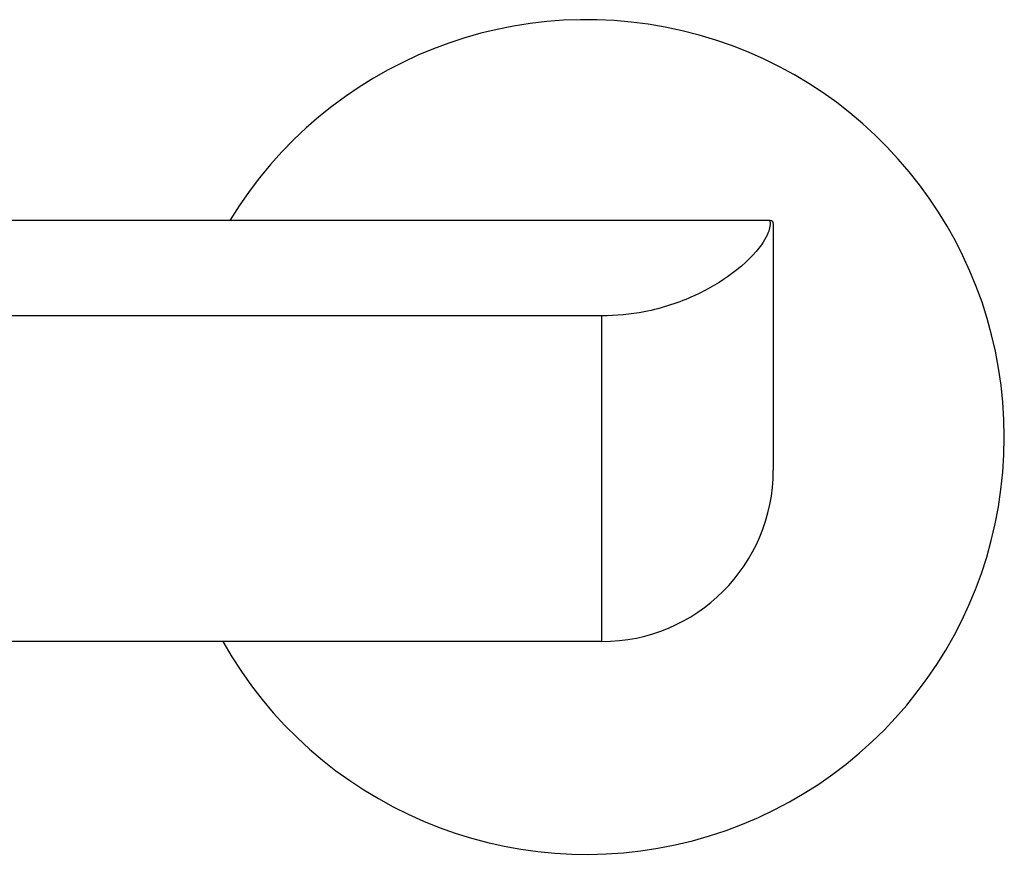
# Model space of a CAD drawing. Header units: millimetres. Extents: x -0.11 to 0.11, y -0.035 to 0.096.
import ezdxf

# ---------------------------------------------------------------- set-up
doc = ezdxf.new("R2010")
doc.units = ezdxf.units.MM
doc.layers.add('BLOCKS', color=3, linetype='Continuous')

msp = doc.modelspace()

# ---------------------------------------------------------------- linework, layer by layer
at = {"layer": 'BLOCKS'}
for p, q in [((0.09024999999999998, 0.01800000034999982), (0.02530775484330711, 0.01800000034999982)), ((0.09024999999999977, 0.01785463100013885), (0.09024999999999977, 0.01800000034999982)), ((0.09049999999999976, 0.01775000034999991), (0.09049999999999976, 0.01760547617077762)), ((0.09050000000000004, 0.01760547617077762), (0.09049999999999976, -0.002750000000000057)), ((0.07625, 0.01006664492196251), (0.02256298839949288, 0.01006664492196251)), ((0.07625, 0.009885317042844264), (0.07625, 0.01006664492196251)), ((0.07624999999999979, -0.01700000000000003), (0.07624999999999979, 0.009885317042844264)), ((0.07624999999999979, -0.01700000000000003), (0.02518231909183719, -0.01700000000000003))]:
    msp.add_line(p, q, dxfattribs=at)
for centre, radius, start, end in [((0.075, 0), 0.03469054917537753, 0, 148.7432938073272), ((0.09024999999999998, 0.01775000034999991), 0.00025, 0, 90), ((0.075, 0), 0.03469054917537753, 209.3436716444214, 0), ((0.07625, -0.002750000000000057), 0.01425, 270, 0)]:
    msp.add_arc(centre, radius, start, end, dxfattribs=at)
msp.add_open_spline([(0.09024999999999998, 0.01785463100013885), (0.09024999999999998, 0.01775192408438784), (0.09024311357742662, 0.01759424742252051), (0.09011704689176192, 0.01704475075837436), (0.08992829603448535, 0.01656822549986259), (0.08901452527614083, 0.01528089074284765), (0.08822200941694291, 0.01443760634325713), (0.08618429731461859, 0.01293367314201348), (0.08515706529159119, 0.01230520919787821), (0.08271572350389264, 0.01118893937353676), (0.08130103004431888, 0.01070743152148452), (0.07863961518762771, 0.01018703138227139), (0.07744365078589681, 0.01006664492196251), (0.07625, 0.01006664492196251)], degree=3, knots=[-2.218956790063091e-15, -2.218956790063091e-15, -2.218956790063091e-15, -2.218956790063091e-15, 3.728539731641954, 3.728539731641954, 9.694203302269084, 9.694203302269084, 16.57486717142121, 16.57486717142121, 21.41111633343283, 21.41111633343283, 26.24736549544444, 26.24736549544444, 29.82831785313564, 29.82831785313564, 29.82831785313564, 29.82831785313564], dxfattribs=at)

doc.saveas('drawing.dxf')
